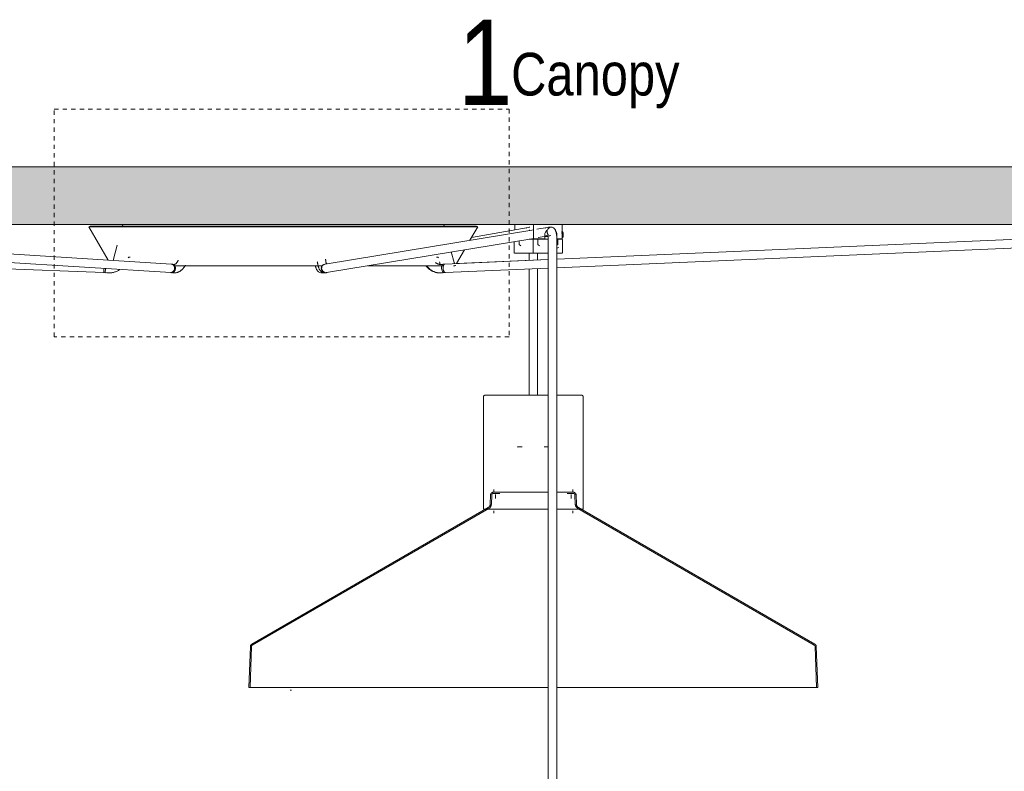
# Model space of a CAD drawing. Header units: millimetres. Extents: x 5395 to 10104, y 397 to 7363.
# Tile 6 of 9: x 6409 to 7101, y 1616 to 2144. Entities that reach past the tile are written whole.
import ezdxf

# ---------------------------------------------------------------- set-up
doc = ezdxf.new("R2010")
doc.units = ezdxf.units.MM
doc.linetypes.add('Dash', pattern=[6, 3, -3])
doc.layers.add('A-ANNO-DIMS', color=7, linetype='Dash', lineweight=9, true_color=0xd2d2d2)
for name, color, linetype, lineweight in [('A-CLNG', 7, 'Continuous', 9), ('E-LITE-EQPM', 7, 'Continuous', 20), ('G-ANNO-TEXT', 7, 'Continuous', 9)]:
    doc.layers.add(name, color=color, linetype=linetype, lineweight=lineweight)
doc.styles.add('Arial Narrow_1', font='ARIALN.TTF', dxfattribs={"height": 60})
doc.styles.add('Arial Narrow_2', font='ARIALN.TTF', dxfattribs={"height": 30})

# ---------------------------------------------------------------- blocks, each defined once
blk = doc.blocks.new('68595-7L_ 68596-7L_ 68596-7L  KOMBO400 - 64314-44-7L SAMBA Black_ribbon beige pendant lamp ø450-7L-596359-Alzado_PDF')
at = {"layer": 'E-LITE-EQPM', "lineweight": 9}
for p, q in [((6515.43, 1972.23), (6112.26, 1997.36)), ((6458.28, 1998.89), (6457.42, 1998.39)), ((6457.42, 1998.39), (6470.93, 1975)), ((6457.42, 1998.39), (6730.8, 1998.39)), ((6458.28, 1998.89), (6729.94, 1998.89)), ((6481.1, 1999.42), (6480.96, 1998.89)), ((6770.31, 1996.38), (6623.47, 1972.19)), ((6707.26, 1998.89), (6707.12, 1999.42)), ((6725.35, 1988.96), (6730.8, 1998.39)), ((6766.28, 1997.91), (6726.44, 1990.84)), ((6730.8, 1998.39), (6729.94, 1998.89)), ((6756.8, 2000), (6756.8, 1996.18)), ((6770.1, 2000), (6770.1, 1990)), ((6770.3, 2000), (6782.47, 2000)), ((6779.61, 1997.91), (6772.3, 1996.71)), ((6782.27, 1998.21), (6782.7, 1998.21)), ((6782.47, 2000), (6789.82, 2000)), ((7292.26, 1997.68), (6786.45, 1975.69)), ((7294.11, 1997.6), (6786.45, 1975.64)), ((6790.53, 1994.8), (6789.74, 1994.8)), ((6790.11, 1990), (6790.11, 2000)), ((6112.39, 1991.34), (6515.06, 1966.24)), ((6624.44, 1966.27), (6770.2, 1990.28)), ((6756.51, 1988.07), (6756.51, 1979.77)), ((6759.87, 1988.62), (6759.87, 1986)), ((6768.18, 1989.77), (6768.51, 1989.77)), ((6769.79, 1989.77), (6768.2, 1989.77)), ((6768.51, 1989.77), (6769.82, 1989.77)), ((6770.41, 1990), (6769.08, 1990)), ((6769.81, 1989.27), (6769.81, 1979.77)), ((6769.87, 1990), (6769.87, 1989.7)), ((6778, 1990), (6770.19, 1990)), ((6773.17, 1990), (6773.17, 1986)), ((6773.35, 1990.8), (6780.59, 1991.99)), ((6777.14, 1989.7), (6777.14, 1990)), ((6777.26, 1989.77), (6778.26, 1989.77)), ((6780.42, 1989.77), (6777.29, 1989.77)), ((6778, 1990), (6778, 1992.66)), ((6778.26, 1989.77), (6780.43, 1989.77)), ((6780.46, 1989.48), (6780.46, 1983.84)), ((6782.27, 1992.21), (6782.32, 1992.21)), ((6786.45, 1969.64), (7294.5, 1991.62)), ((6786.46, 1983.84), (6786.46, 1989.48)), ((6786.47, 1992.66), (6786.47, 1990)), ((6790.11, 1990), (6786.47, 1990)), ((6787.23, 1989.77), (6786.66, 1989.77)), ((6787.04, 1986), (6787.04, 1990)), ((6789.87, 1990.8), (6790.53, 1990.8)), ((6790.89, 1993.28), (6790.09, 1993.28)), ((6790.4, 1979.77), (6790.4, 1989.27)), ((6790.75, 1991.52), (6790.78, 1991.82)), ((6477.36, 1985.46), (6474.5, 1974.78)), ((6714.14, 1973.22), (6712.12, 1980.75)), ((6715.87, 1972.54), (6721.51, 1982.3)), ((6759.87, 1986), (6761.06, 1985)), ((6773.17, 1986), (6774.35, 1985)), ((6780.46, 1983.84), (6780.46, 1280)), ((6786.45, 1985.51), (6787.04, 1986)), ((6786.45, 1983.35), (6787.88, 1983.84)), ((6786.46, 1280), (6786.46, 1983.84)), ((6112.86, 1980.08), (6467.89, 1966.24)), ((6485.94, 1977.09), (6486.2, 1977.09)), ((6704.46, 1972.06), (6704.01, 1973.74)), ((6780.46, 1975.38), (6707.62, 1972.23)), ((6780.46, 1975.43), (6715.91, 1972.62)), ((6756.76, 1979.77), (6764.54, 1979.77)), ((6764.54, 1979.77), (6770.13, 1979.77)), ((6766.92, 1979.77), (6766.92, 1974.82)), ((6770.02, 1979.77), (6780.45, 1979.77)), ((6772.92, 1975.08), (6772.92, 1979.77)), ((6786.56, 1979.77), (6790.1, 1979.77)), ((6467.72, 1966.25), (6467.76, 1966.64)), ((6467.72, 1966.25), (6467.76, 1966.64)), ((6467.76, 1966.65), (6467.8, 1967.12)), ((6467.76, 1966.65), (6467.8, 1967.12)), ((6467.8, 1967.12), (6467.86, 1967.74)), ((6467.8, 1967.12), (6467.86, 1967.74)), ((6467.86, 1967.74), (6467.93, 1968.46)), ((6467.86, 1967.74), (6467.93, 1968.46)), ((6467.9, 1966.63), (6467.89, 1966.24)), ((6467.92, 1967.11), (6467.9, 1966.64)), ((6467.94, 1967.73), (6467.92, 1967.11)), ((6467.93, 1968.46), (6468, 1969.19)), ((6467.93, 1968.46), (6468, 1969.19)), ((6467.97, 1968.46), (6467.94, 1967.74)), ((6468, 1969.19), (6467.97, 1968.46)), ((6468.88, 1966.14), (6469.16, 1969.12)), ((6516.42, 1972.09), (6515.69, 1972.2)), ((6517.15, 1971.98), (6515.69, 1972.2)), ((6622.85, 1972.02), (6622.3, 1971.8)), ((6622.85, 1972.02), (6622.57, 1971.91)), ((6707.44, 1972.22), (6705.34, 1972)), ((6707.44, 1972.22), (6706.39, 1972.11)), ((6707.88, 1966.24), (6780.46, 1969.38)), ((6714.35, 1971.07), (6714.06, 1971.07)), ((6766.92, 1968.8), (6766.92, 1880)), ((6772.92, 1879.97), (6772.92, 1969.06)), ((6467.72, 1966.25), (6468.88, 1966.14)), ((6467.72, 1966.25), (6470.05, 1966.03)), ((6514.8, 1966.27), (6515.53, 1966.16)), ((6514.8, 1966.27), (6516.26, 1966.05)), ((6624.51, 1966.23), (6624.93, 1966.39)), ((6705.38, 1966.03), (6705.76, 1966.07)), ((6705.96, 1966.03), (6708.06, 1966.25)), ((6707.01, 1966.14), (6708.06, 1966.25)), ((6734.91, 1879.05), (6734.91, 1800)), ((6804.91, 1800), (6804.91, 1879.05)), ((6739.84, 1809.87), (6739.61, 1803.43)), ((6740.64, 1809.84), (6740.41, 1803.4)), ((6742.14, 1813.82), (6742.14, 1811.82)), ((6743.2, 1810.22), (6743.2, 1807.32)), ((6796.63, 1807.32), (6796.63, 1810.22)), ((6797.68, 1811.82), (6797.68, 1813.82)), ((6799.42, 1803.4), (6799.19, 1809.84)), ((6800.22, 1803.43), (6799.99, 1809.87)), ((6738.15, 1801), (6571.9, 1705.02)), ((6967.93, 1705.02), (6801.67, 1801)), ((6738.55, 1800.31), (6572.3, 1704.32)), ((6735, 1800), (6738.46, 1800)), ((6738.46, 1800), (6780.55, 1800)), ((6742.15, 1798.71), (6742.15, 1797.12)), ((6786.54, 1800), (6804.91, 1800)), ((6797.68, 1796.98), (6797.68, 1798.71)), ((6967.53, 1704.32), (6801.27, 1800.31)), ((6570.92, 1703.39), (6569.91, 1674.49)), ((6571.72, 1703.37), (6570.71, 1674.49)), ((6969.12, 1674.49), (6968.11, 1703.37)), ((6969.92, 1674.49), (6968.91, 1703.39)), ((6569.91, 1674.49), (6584.37, 1674.49)), ((6584.37, 1674.49), (6640.32, 1674.49)), ((6640.32, 1674.49), (6659.63, 1674.49)), ((6659.63, 1674.49), (6680.55, 1674.49)), ((6680.55, 1674.49), (6725.96, 1674.49)), ((6725.96, 1674.49), (6773.93, 1674.49)), ((6773.93, 1674.49), (6780.48, 1674.49)), ((6786.48, 1674.49), (6798.01, 1674.49)), ((6798.01, 1674.49), (6886.81, 1674.49)), ((6886.81, 1674.49), (6922.25, 1674.49)), ((6922.25, 1674.49), (6936.76, 1674.49)), ((6936.76, 1674.49), (6948.84, 1674.49)), ((6948.84, 1674.49), (6958.31, 1674.49)), ((6958.31, 1674.49), (6965.03, 1674.49)), ((6965.03, 1674.49), (6969.92, 1674.49))]:
    blk.add_line(p, q, dxfattribs=at)
at = {"layer": 'E-LITE-EQPM', "lineweight": 9, "flags": 128}
for points in [[(6481.1, 1999.42), (6481.11, 1999.45), (6481.12, 1999.48), (6481.13, 1999.51), (6481.14, 1999.54), (6481.15, 1999.57), (6481.17, 1999.6), (6481.18, 1999.62), (6481.2, 1999.65), (6481.22, 1999.67), (6481.24, 1999.7), (6481.26, 1999.72), (6481.28, 1999.75), (6481.3, 1999.77), (6481.32, 1999.79), (6481.35, 1999.81), (6481.37, 1999.83), (6481.39, 1999.85), (6481.42, 1999.87), (6481.45, 1999.89), (6481.47, 1999.9), (6481.5, 1999.92), (6481.53, 1999.93), (6481.56, 1999.94), (6481.59, 1999.95), (6481.62, 1999.96), (6481.65, 1999.97), (6481.68, 1999.98), (6481.71, 1999.99), (6481.74, 1999.99), (6481.77, 2000), (6481.8, 2000), (6481.83, 2000), (6481.85, 2000)], [(6706.36, 2000), (6706.4, 2000), (6706.43, 2000), (6706.46, 1999.99), (6706.49, 1999.99), (6706.52, 1999.98), (6706.55, 1999.98), (6706.58, 1999.97), (6706.61, 1999.96), (6706.64, 1999.95), (6706.67, 1999.94), (6706.7, 1999.93), (6706.73, 1999.91), (6706.75, 1999.9), (6706.78, 1999.88), (6706.81, 1999.86), (6706.83, 1999.85), (6706.86, 1999.83), (6706.88, 1999.81), (6706.9, 1999.79), (6706.92, 1999.76), (6706.95, 1999.74), (6706.97, 1999.72), (6706.99, 1999.69), (6707, 1999.67), (6707.02, 1999.64), (6707.04, 1999.61), (6707.05, 1999.59), (6707.07, 1999.56), (6707.08, 1999.53), (6707.09, 1999.5), (6707.1, 1999.47), (6707.11, 1999.44), (6707.12, 1999.42)], [(6767.4, 1998.09), (6767.08, 1998.06), (6765.39, 1997.6), (6764.83, 1997.37)], [(6782.27, 1998.21), (6780.48, 1998.06), (6778.73, 1997.62), (6778.14, 1997.4)], [(6784.74, 1997.19), (6784.92, 1996.95), (6785.07, 1996.73), (6785.2, 1996.51), (6785.32, 1996.29), (6785.42, 1996.08), (6785.51, 1995.87), (6785.59, 1995.66), (6785.67, 1995.44), (6785.74, 1995.23), (6785.81, 1995.02), (6785.87, 1994.8), (6785.92, 1994.58), (6785.98, 1994.36), (6786.03, 1994.13), (6786.07, 1993.9), (6786.12, 1993.67), (6786.16, 1993.43), (6786.2, 1993.19), (6786.23, 1992.95), (6786.26, 1992.7), (6786.29, 1992.45), (6786.32, 1992.2), (6786.35, 1991.94), (6786.37, 1991.68), (6786.39, 1991.42), (6786.41, 1991.16), (6786.42, 1990.89), (6786.43, 1990.63), (6786.44, 1990.36), (6786.45, 1990.09), (6786.45, 1989.82), (6786.46, 1989.55), (6786.46, 1989.48)], [(6771.65, 1989.77), (6771.42, 1989.77), (6771.07, 1989.77), (6770.71, 1989.77), (6770.35, 1989.77), (6769.98, 1989.77), (6769.61, 1989.77), (6769.23, 1989.77), (6768.85, 1989.77), (6768.47, 1989.77), (6768.08, 1989.77), (6767.69, 1989.77), (6767.3, 1989.77), (6767, 1989.77)], [(6768.26, 1989.77), (6768.64, 1989.77), (6768.95, 1989.77)], [(6768.95, 1989.77), (6769.33, 1989.77), (6769.71, 1989.77)], [(6769.81, 1989.27), (6769.81, 1989.29), (6769.81, 1989.31), (6769.81, 1989.33), (6769.82, 1989.35), (6769.82, 1989.37), (6769.82, 1989.39), (6769.83, 1989.41), (6769.83, 1989.43), (6769.84, 1989.45), (6769.85, 1989.47), (6769.86, 1989.48), (6769.87, 1989.5), (6769.88, 1989.52), (6769.89, 1989.54), (6769.9, 1989.55), (6769.91, 1989.57), (6769.92, 1989.59), (6769.93, 1989.6), (6769.95, 1989.62), (6769.96, 1989.63), (6769.98, 1989.65), (6769.99, 1989.66), (6770.01, 1989.67), (6770.02, 1989.68), (6770.04, 1989.69), (6770.06, 1989.7), (6770.08, 1989.71), (6770.09, 1989.72), (6770.11, 1989.73), (6770.13, 1989.74), (6770.15, 1989.75), (6770.17, 1989.75), (6770.19, 1989.76), (6770.21, 1989.76), (6770.23, 1989.77), (6770.25, 1989.77), (6770.27, 1989.77), (6770.29, 1989.77), (6770.31, 1989.77), (6770.31, 1989.77)], [(6780.46, 1989.77), (6780.09, 1989.77), (6779.7, 1989.77), (6779.31, 1989.77), (6778.92, 1989.77), (6778.53, 1989.77), (6778.15, 1989.77), (6777.77, 1989.77), (6777.39, 1989.77), (6777.01, 1989.77), (6776.64, 1989.77), (6776.28, 1989.77), (6775.92, 1989.77), (6775.57, 1989.77), (6775.23, 1989.77), (6774.89, 1989.77), (6774.57, 1989.77), (6774.25, 1989.77), (6773.94, 1989.77), (6773.64, 1989.77), (6773.35, 1989.77), (6773.07, 1989.77), (6772.81, 1989.77), (6772.55, 1989.77), (6772.31, 1989.77), (6772.08, 1989.77), (6771.86, 1989.77), (6771.66, 1989.77), (6771.46, 1989.77), (6771.29, 1989.77), (6771.12, 1989.77), (6770.98, 1989.77), (6770.84, 1989.77), (6770.72, 1989.77), (6770.62, 1989.77), (6770.53, 1989.77), (6770.45, 1989.77), (6770.4, 1989.77), (6770.35, 1989.77), (6770.33, 1989.77), (6770.31, 1989.77), (6770.31, 1989.77)], [(6770.31, 1989.77), (6770.32, 1989.77), (6770.35, 1989.77), (6770.38, 1989.77), (6770.44, 1989.77), (6770.51, 1989.77), (6770.59, 1989.77), (6770.7, 1989.77), (6770.81, 1989.77), (6770.94, 1989.77), (6771.09, 1989.77), (6771.25, 1989.77), (6771.42, 1989.77), (6771.61, 1989.77), (6771.81, 1989.77), (6772.02, 1989.77), (6772.25, 1989.77), (6772.49, 1989.77), (6772.74, 1989.77), (6773.01, 1989.77)], [(6777.3, 1989.77), (6777.67, 1989.77), (6777.79, 1989.77)], [(6777.79, 1989.77), (6778.17, 1989.77), (6778.55, 1989.77), (6778.94, 1989.77), (6779.33, 1989.77), (6779.72, 1989.77), (6780.11, 1989.77), (6780.42, 1989.77)], [(6779.95, 1993.6), (6779.96, 1993.59), (6779.97, 1993.57), (6779.99, 1993.52), (6780.01, 1993.46), (6780.03, 1993.39), (6780.06, 1993.3), (6780.08, 1993.2), (6780.11, 1993.09), (6780.14, 1992.97), (6780.17, 1992.84), (6780.2, 1992.7), (6780.22, 1992.55), (6780.25, 1992.39), (6780.27, 1992.23), (6780.3, 1992.05), (6780.32, 1991.88), (6780.34, 1991.69), (6780.36, 1991.51), (6780.38, 1991.31), (6780.39, 1991.12), (6780.41, 1990.92), (6780.42, 1990.71), (6780.43, 1990.51), (6780.44, 1990.3), (6780.45, 1990.09), (6780.45, 1989.88), (6780.45, 1989.66), (6780.46, 1989.48)], [(6782.27, 1992.21), (6781.48, 1992.15), (6781.06, 1992.04)], [(6789.89, 1989.77), (6789.88, 1989.77), (6789.86, 1989.77), (6789.82, 1989.77), (6789.77, 1989.77), (6789.7, 1989.77), (6789.61, 1989.77), (6789.51, 1989.77), (6789.39, 1989.77), (6789.26, 1989.77), (6789.12, 1989.77), (6788.96, 1989.77), (6788.78, 1989.77), (6788.6, 1989.77), (6788.4, 1989.77), (6788.18, 1989.77), (6787.95, 1989.77), (6787.71, 1989.77), (6787.46, 1989.77), (6787.2, 1989.77), (6786.92, 1989.77), (6786.64, 1989.77), (6786.43, 1989.77)], [(6787.13, 1989.77), (6787.4, 1989.77), (6787.65, 1989.77), (6787.9, 1989.77), (6788.13, 1989.77), (6788.34, 1989.77), (6788.55, 1989.77), (6788.74, 1989.77), (6788.92, 1989.77), (6789.08, 1989.77), (6789.23, 1989.77), (6789.36, 1989.77), (6789.48, 1989.77), (6789.59, 1989.77), (6789.68, 1989.77), (6789.75, 1989.77), (6789.81, 1989.77), (6789.85, 1989.77), (6789.88, 1989.77), (6789.89, 1989.77), (6789.89, 1989.77)], [(6789.89, 1989.77), (6789.91, 1989.77), (6789.93, 1989.77), (6789.95, 1989.77), (6789.97, 1989.77), (6789.99, 1989.76), (6790.01, 1989.76), (6790.03, 1989.75), (6790.05, 1989.75), (6790.07, 1989.74), (6790.09, 1989.73), (6790.11, 1989.73), (6790.12, 1989.72), (6790.14, 1989.71), (6790.16, 1989.7), (6790.18, 1989.69), (6790.19, 1989.67), (6790.21, 1989.66), (6790.22, 1989.65), (6790.24, 1989.64), (6790.25, 1989.62), (6790.27, 1989.61), (6790.28, 1989.59), (6790.29, 1989.58), (6790.3, 1989.56), (6790.32, 1989.54), (6790.33, 1989.52), (6790.34, 1989.51), (6790.34, 1989.49), (6790.35, 1989.47), (6790.36, 1989.45), (6790.37, 1989.43), (6790.37, 1989.41), (6790.38, 1989.39), (6790.38, 1989.38), (6790.39, 1989.36), (6790.39, 1989.34), (6790.39, 1989.32), (6790.39, 1989.3), (6790.4, 1989.27), (6790.4, 1989.27)], [(6485.09, 1976.71), (6485.11, 1976.74), (6485.14, 1976.77), (6485.17, 1976.8), (6485.19, 1976.83), (6485.22, 1976.86), (6485.25, 1976.88), (6485.28, 1976.9), (6485.32, 1976.93), (6485.35, 1976.95), (6485.38, 1976.97), (6485.42, 1976.98), (6485.45, 1977), (6485.49, 1977.02), (6485.52, 1977.03), (6485.56, 1977.04), (6485.6, 1977.05), (6485.64, 1977.06), (6485.67, 1977.07), (6485.71, 1977.08), (6485.75, 1977.08), (6485.79, 1977.09), (6485.83, 1977.09), (6485.86, 1977.09)], [(6486.3, 1977.09), (6486, 1977.09), (6485.86, 1977.09), (6485.86, 1977.09)], [(6517.33, 1971.97), (6517.41, 1971.97), (6517.49, 1971.98), (6517.57, 1971.99), (6517.65, 1972.01), (6517.74, 1972.04), (6517.84, 1972.07), (6517.94, 1972.11), (6518.05, 1972.17), (6518.16, 1972.23), (6518.27, 1972.3), (6518.4, 1972.39), (6518.52, 1972.49), (6518.65, 1972.61), (6518.79, 1972.73), (6518.92, 1972.87), (6519.06, 1973.03), (6519.19, 1973.2), (6519.33, 1973.38), (6519.47, 1973.58), (6519.6, 1973.79), (6519.73, 1974.02), (6519.86, 1974.26), (6519.98, 1974.5), (6520.1, 1974.77), (6520.22, 1975.04)], [(6623.17, 1965.97), (6622.57, 1966.02), (6622, 1966.16), (6621.5, 1966.37), (6621.07, 1966.63), (6620.71, 1966.91), (6620.41, 1967.19), (6620.15, 1967.48), (6619.92, 1967.77), (6619.73, 1968.06), (6619.56, 1968.35), (6619.4, 1968.65), (6619.26, 1968.94), (6619.13, 1969.25), (6619.01, 1969.55), (6618.89, 1969.87), (6618.79, 1970.19), (6618.69, 1970.52), (6618.59, 1970.86), (6618.5, 1971.21), (6618.42, 1971.56), (6618.33, 1971.93), (6618.26, 1972.3), (6618.19, 1972.68), (6618.12, 1973.07), (6618.06, 1973.47), (6618, 1973.87)], [(6624.41, 1972.33), (6624.35, 1972.56), (6624.29, 1972.8), (6624.23, 1973.06), (6624.17, 1973.34), (6624.11, 1973.63), (6624.06, 1973.93), (6624.01, 1974.24), (6623.96, 1974.56), (6623.91, 1974.9), (6623.87, 1975.25), (6623.83, 1975.6)], [(6702.36, 1977.09), (6702.27, 1977.09), (6702.02, 1977.09), (6701.77, 1977.09)], [(6701.92, 1977.09), (6702.22, 1977.09), (6702.36, 1977.09), (6702.36, 1977.09)], [(6702.36, 1977.09), (6702.4, 1977.09), (6702.44, 1977.09), (6702.48, 1977.08), (6702.52, 1977.08), (6702.55, 1977.07), (6702.59, 1977.06), (6702.63, 1977.05), (6702.67, 1977.04), (6702.7, 1977.03), (6702.74, 1977.01), (6702.78, 1977), (6702.81, 1976.98), (6702.85, 1976.96), (6702.88, 1976.94), (6702.91, 1976.92), (6702.94, 1976.9), (6702.97, 1976.87), (6703, 1976.85), (6703.03, 1976.82), (6703.06, 1976.79), (6703.09, 1976.77), (6703.11, 1976.74), (6703.14, 1976.71)], [(6471.33, 1965.97), (6471.88, 1965.98), (6472.43, 1966.01), (6472.98, 1966.07), (6473.53, 1966.15), (6474.07, 1966.24), (6474.61, 1966.36), (6475.14, 1966.51), (6475.67, 1966.67), (6476.18, 1966.85), (6476.7, 1967.06), (6477.2, 1967.28), (6477.69, 1967.53), (6478.18, 1967.79), (6478.65, 1968.07), (6479.11, 1968.37)], [(6517.33, 1971.97), (6517.25, 1971.97), (6517.17, 1971.98), (6517.15, 1971.98)], [(6517.33, 1965.97), (6517.79, 1965.98), (6518.25, 1966.03), (6518.71, 1966.1), (6519.15, 1966.2), (6519.59, 1966.33), (6520.03, 1966.48), (6520.45, 1966.66), (6520.85, 1966.87), (6521.25, 1967.09), (6521.63, 1967.33), (6522, 1967.6), (6522.36, 1967.88), (6522.7, 1968.18), (6523.03, 1968.5), (6523.35, 1968.83), (6523.65, 1969.17), (6523.94, 1969.53), (6524.22, 1969.9), (6524.48, 1970.28), (6524.73, 1970.68), (6524.96, 1971.08), (6525.19, 1971.5)], [(6517.37, 1965.97), (6517.83, 1965.98), (6518.29, 1966.03), (6518.74, 1966.1), (6519.19, 1966.2), (6519.63, 1966.33), (6520.06, 1966.48), (6520.48, 1966.66), (6520.89, 1966.87), (6521.29, 1967.09), (6521.67, 1967.33), (6522.04, 1967.6), (6522.4, 1967.88), (6522.74, 1968.18), (6523.07, 1968.5), (6523.38, 1968.83), (6523.69, 1969.17), (6523.98, 1969.53), (6524.25, 1969.9), (6524.51, 1970.28), (6524.76, 1970.68), (6524.99, 1971.07)], [(6517.44, 1971.07), (6521.21, 1971.07), (6525.1, 1971.07), (6529.09, 1971.07), (6533.19, 1971.07), (6537.39, 1971.07), (6541.68, 1971.07), (6546.05, 1971.07), (6550.51, 1971.07), (6555.03, 1971.07), (6559.61, 1971.07), (6564.25, 1971.07), (6568.93, 1971.07), (6573.66, 1971.07), (6578.41, 1971.07), (6583.2, 1971.07), (6588, 1971.07), (6592.81, 1971.07), (6597.62, 1971.07), (6602.43, 1971.07), (6607.22, 1971.07), (6612, 1971.07), (6616.74, 1971.07), (6621.45, 1971.07)], [(6621.09, 1965.97), (6620.46, 1966.03), (6619.87, 1966.19), (6619.36, 1966.42), (6618.94, 1966.69), (6618.59, 1966.98), (6618.3, 1967.27), (6618.05, 1967.57), (6617.85, 1967.86), (6617.67, 1968.15), (6617.51, 1968.44), (6617.36, 1968.73), (6617.23, 1969.02), (6617.11, 1969.32), (6617, 1969.62), (6616.9, 1969.93), (6616.8, 1970.25), (6616.71, 1970.58), (6616.62, 1970.91)], [(6653.45, 1971.07), (6656.92, 1971.07), (6660.98, 1971.07), (6664.93, 1971.07), (6668.76, 1971.07), (6672.47, 1971.07), (6676.06, 1971.07), (6679.52, 1971.07), (6682.84, 1971.07), (6686.02, 1971.07), (6689.05, 1971.07), (6691.93, 1971.07), (6694.66, 1971.07), (6697.22, 1971.07), (6699.62, 1971.07), (6701.85, 1971.07), (6703.91, 1971.07), (6705.79, 1971.07), (6706.67, 1971.07)], [(6694.34, 1971.06), (6694.66, 1970.64), (6695, 1970.24), (6695.36, 1969.85), (6695.73, 1969.47), (6696.11, 1969.11), (6696.51, 1968.77), (6696.92, 1968.44), (6697.35, 1968.14), (6697.78, 1967.85), (6698.23, 1967.57), (6698.69, 1967.32), (6699.16, 1967.09), (6699.64, 1966.88), (6700.12, 1966.69), (6700.61, 1966.52), (6701.11, 1966.37), (6701.62, 1966.25), (6702.13, 1966.15), (6702.65, 1966.07), (6703.16, 1966.01), (6703.68, 1965.98), (6704.17, 1965.97)], [(6694.88, 1971.06), (6695.21, 1970.64), (6695.55, 1970.23), (6695.91, 1969.84), (6696.28, 1969.47), (6696.66, 1969.11), (6697.06, 1968.77), (6697.48, 1968.44), (6697.9, 1968.13), (6698.34, 1967.84), (6698.79, 1967.57), (6699.25, 1967.32), (6699.72, 1967.09), (6700.2, 1966.88), (6700.69, 1966.69), (6701.18, 1966.52), (6701.69, 1966.37), (6702.19, 1966.25), (6702.7, 1966.15), (6703.22, 1966.07), (6703.74, 1966.01), (6704.26, 1965.98), (6704.74, 1965.97)], [(6704.74, 1971.97), (6704.49, 1971.97), (6704.23, 1971.99), (6703.98, 1972.02), (6703.73, 1972.06), (6703.47, 1972.11), (6703.22, 1972.17), (6702.97, 1972.25), (6702.73, 1972.33), (6702.48, 1972.43), (6702.24, 1972.54), (6702, 1972.65), (6701.76, 1972.78), (6701.53, 1972.93), (6701.3, 1973.08), (6701.08, 1973.24)], [(6705.34, 1972), (6705.09, 1971.98), (6704.83, 1971.97), (6704.74, 1971.97)], [(6713.69, 1971.07), (6713.82, 1971.07), (6714.21, 1971.07), (6714.41, 1971.07), (6714.44, 1971.07)], [(6714.14, 1973.22), (6714.15, 1973.2), (6714.15, 1973.18), (6714.16, 1973.16), (6714.17, 1973.14), (6714.17, 1973.13), (6714.18, 1973.11), (6714.19, 1973.09), (6714.2, 1973.08), (6714.21, 1973.06), (6714.23, 1973.04), (6714.24, 1973.03), (6714.25, 1973.01), (6714.27, 1973), (6714.28, 1972.99), (6714.29, 1972.97), (6714.31, 1972.96), (6714.32, 1972.95), (6714.34, 1972.94), (6714.36, 1972.93), (6714.37, 1972.92), (6714.39, 1972.91), (6714.41, 1972.9), (6714.43, 1972.89), (6714.44, 1972.88), (6714.46, 1972.88), (6714.48, 1972.87), (6714.5, 1972.87), (6714.52, 1972.86), (6714.54, 1972.86), (6714.56, 1972.86), (6714.58, 1972.86), (6714.6, 1972.86), (6714.61, 1972.86)], [(6715.26, 1971.5), (6715.24, 1971.47), (6715.21, 1971.44), (6715.19, 1971.4), (6715.16, 1971.38), (6715.13, 1971.35), (6715.1, 1971.32), (6715.07, 1971.29), (6715.04, 1971.27), (6715.01, 1971.25), (6714.98, 1971.22), (6714.94, 1971.2), (6714.91, 1971.18), (6714.87, 1971.17), (6714.84, 1971.15), (6714.8, 1971.14), (6714.76, 1971.12), (6714.72, 1971.11), (6714.69, 1971.1), (6714.65, 1971.09), (6714.61, 1971.08), (6714.57, 1971.08), (6714.53, 1971.07), (6714.49, 1971.07), (6714.45, 1971.07)], [(6470.05, 1966.03), (6470.6, 1965.99), (6471.15, 1965.97), (6471.33, 1965.97)], [(6517.33, 1965.97), (6516.87, 1965.98), (6516.41, 1966.03), (6516.26, 1966.05)], [(6517.37, 1965.97), (6516.91, 1965.98), (6516.45, 1966.03)], [(6621.09, 1965.97), (6621.72, 1966.03), (6622.31, 1966.19)], [(6623.17, 1965.97), (6623.77, 1966.02), (6624.33, 1966.16), (6624.51, 1966.23)], [(6704.17, 1965.97), (6704.69, 1965.98), (6705.2, 1966.02), (6705.38, 1966.03)], [(6704.74, 1965.97), (6705.27, 1965.98), (6705.79, 1966.02), (6705.96, 1966.03)], [(6734.91, 1879.05), (6734.92, 1879.09), (6734.92, 1879.13), (6734.92, 1879.17), (6734.93, 1879.2), (6734.93, 1879.24), (6734.94, 1879.28), (6734.95, 1879.31), (6734.96, 1879.35), (6734.98, 1879.39), (6734.99, 1879.42), (6735.01, 1879.46), (6735.02, 1879.49), (6735.04, 1879.52), (6735.06, 1879.56), (6735.08, 1879.59), (6735.1, 1879.62), (6735.13, 1879.65), (6735.15, 1879.68), (6735.18, 1879.71), (6735.2, 1879.73), (6735.23, 1879.76), (6735.26, 1879.78), (6735.29, 1879.81), (6735.32, 1879.83), (6735.35, 1879.85), (6735.38, 1879.87), (6735.42, 1879.89), (6735.45, 1879.91), (6735.48, 1879.92), (6735.52, 1879.94), (6735.56, 1879.95), (6735.59, 1879.96), (6735.63, 1879.97), (6735.66, 1879.98), (6735.7, 1879.99), (6735.74, 1879.99), (6735.78, 1880), (6735.81, 1880), (6735.85, 1880), (6735.86, 1880)], [(6739.31, 1880), (6738.74, 1880), (6738.22, 1880), (6737.75, 1880), (6737.32, 1880), (6736.96, 1880), (6736.64, 1880), (6736.38, 1880), (6736.17, 1880), (6736.01, 1880), (6735.91, 1880), (6735.87, 1880), (6735.86, 1880)], [(6735.86, 1880), (6735.89, 1880), (6735.97, 1880), (6736.11, 1880), (6736.3, 1880), (6736.54, 1880), (6736.84, 1880), (6737.19, 1880), (6737.59, 1880), (6738.05, 1880), (6738.55, 1880), (6739.11, 1880), (6739.31, 1880)], [(6780.46, 1880), (6779.68, 1880), (6778.37, 1880), (6777.04, 1880), (6775.7, 1880), (6774.36, 1880), (6773, 1880), (6771.64, 1880), (6770.28, 1880), (6768.92, 1880), (6767.56, 1880), (6766.2, 1880), (6764.85, 1880), (6763.51, 1880), (6762.18, 1880), (6760.86, 1880), (6759.55, 1880), (6758.26, 1880), (6756.99, 1880), (6755.74, 1880), (6754.52, 1880), (6753.32, 1880), (6752.14, 1880), (6750.99, 1880), (6749.88, 1880), (6748.79, 1880), (6747.74, 1880), (6746.72, 1880), (6745.75, 1880), (6744.81, 1880), (6743.91, 1880), (6743.05, 1880), (6742.23, 1880), (6741.46, 1880), (6740.74, 1880), (6740.06, 1880), (6739.43, 1880), (6739.31, 1880)], [(6803.97, 1880), (6803.94, 1880), (6803.86, 1880), (6803.72, 1880), (6803.53, 1880), (6803.29, 1880), (6802.99, 1880), (6802.64, 1880), (6802.24, 1880), (6801.78, 1880), (6801.28, 1880), (6800.72, 1880), (6800.12, 1880), (6799.47, 1880), (6798.77, 1880), (6798.02, 1880), (6797.23, 1880), (6796.39, 1880), (6795.52, 1880), (6794.6, 1880), (6793.64, 1880), (6792.64, 1880), (6791.61, 1880), (6790.54, 1880), (6789.44, 1880), (6788.31, 1880), (6787.15, 1880), (6786.45, 1880)], [(6800.52, 1880), (6801.09, 1880), (6801.61, 1880), (6802.08, 1880), (6802.51, 1880), (6802.87, 1880), (6803.19, 1880), (6803.45, 1880), (6803.66, 1880), (6803.82, 1880), (6803.92, 1880), (6803.96, 1880), (6803.97, 1880)], [(6803.97, 1880), (6804, 1880), (6804.04, 1880), (6804.08, 1879.99), (6804.12, 1879.99), (6804.16, 1879.98), (6804.19, 1879.97), (6804.23, 1879.96), (6804.26, 1879.95), (6804.3, 1879.94), (6804.34, 1879.93), (6804.37, 1879.91), (6804.4, 1879.89), (6804.44, 1879.87), (6804.47, 1879.86), (6804.5, 1879.83), (6804.53, 1879.81), (6804.56, 1879.79), (6804.59, 1879.76), (6804.62, 1879.74), (6804.65, 1879.71), (6804.67, 1879.68), (6804.7, 1879.66), (6804.72, 1879.63), (6804.74, 1879.6), (6804.76, 1879.56), (6804.78, 1879.53), (6804.8, 1879.5), (6804.82, 1879.46), (6804.84, 1879.43), (6804.85, 1879.4), (6804.86, 1879.36), (6804.88, 1879.32), (6804.89, 1879.29), (6804.89, 1879.25), (6804.9, 1879.21), (6804.91, 1879.18), (6804.91, 1879.14), (6804.91, 1879.1), (6804.91, 1879.06), (6804.91, 1879.05)], [(6758.75, 1843.55), (6759.09, 1843.63), (6759.44, 1843.7), (6759.78, 1843.75), (6760.13, 1843.79), (6760.48, 1843.81), (6760.83, 1843.82)], [(6762.07, 1843.82), (6761.9, 1843.82), (6761.74, 1843.82), (6761.6, 1843.82), (6761.47, 1843.82), (6761.36, 1843.82), (6761.25, 1843.82), (6761.16, 1843.82), (6761.09, 1843.82), (6761.03, 1843.82), (6760.98, 1843.82), (6760.95, 1843.82), (6760.93, 1843.82)], [(6760.94, 1843.82), (6760.96, 1843.82), (6760.99, 1843.82)], [(6778.89, 1843.82), (6778.87, 1843.82), (6778.83, 1843.82), (6778.78, 1843.82), (6778.72, 1843.82), (6778.64, 1843.82), (6778.55, 1843.82), (6778.44, 1843.82), (6778.32, 1843.82), (6778.19, 1843.82), (6778.04, 1843.82), (6777.88, 1843.82), (6777.71, 1843.82), (6777.53, 1843.82)], [(6778.85, 1843.82), (6778.88, 1843.82), (6778.9, 1843.82)], [(6779.25, 1843.82), (6779.6, 1843.8), (6779.95, 1843.76), (6780.3, 1843.71)], [(6739.84, 1809.87), (6739.84, 1809.95), (6739.85, 1810.03), (6739.86, 1810.11), (6739.87, 1810.19), (6739.89, 1810.27), (6739.91, 1810.35), (6739.94, 1810.43), (6739.96, 1810.5), (6739.99, 1810.58), (6740.02, 1810.65), (6740.06, 1810.72), (6740.1, 1810.8), (6740.14, 1810.87), (6740.18, 1810.93), (6740.23, 1811), (6740.28, 1811.06), (6740.33, 1811.12), (6740.38, 1811.18), (6740.44, 1811.24), (6740.5, 1811.3), (6740.56, 1811.35), (6740.62, 1811.4), (6740.69, 1811.45), (6740.76, 1811.49), (6740.82, 1811.54), (6740.89, 1811.58), (6740.97, 1811.61), (6741.04, 1811.65), (6741.11, 1811.68), (6741.19, 1811.71), (6741.27, 1811.73), (6741.34, 1811.75), (6741.42, 1811.77), (6741.5, 1811.79), (6741.58, 1811.8), (6741.66, 1811.81), (6741.74, 1811.82), (6741.82, 1811.82), (6741.85, 1811.82)], [(6740.64, 1809.84), (6740.64, 1809.89), (6740.64, 1809.94), (6740.65, 1809.99), (6740.66, 1810.04), (6740.67, 1810.09), (6740.68, 1810.13), (6740.7, 1810.18), (6740.71, 1810.23), (6740.73, 1810.27), (6740.75, 1810.32), (6740.77, 1810.36), (6740.79, 1810.4), (6740.82, 1810.44), (6740.85, 1810.48), (6740.87, 1810.52), (6740.9, 1810.56), (6740.93, 1810.6), (6740.97, 1810.64), (6741, 1810.67), (6741.04, 1810.7), (6741.07, 1810.74), (6741.11, 1810.77), (6741.15, 1810.8), (6741.19, 1810.82), (6741.23, 1810.85), (6741.27, 1810.87), (6741.32, 1810.9), (6741.36, 1810.92), (6741.41, 1810.93), (6741.45, 1810.95), (6741.5, 1810.97), (6741.55, 1810.98), (6741.59, 1810.99), (6741.64, 1811), (6741.69, 1811.01), (6741.74, 1811.01), (6741.79, 1811.02), (6741.83, 1811.02), (6741.85, 1811.02)], [(6763.75, 1811.82), (6762.66, 1811.82), (6761.58, 1811.82), (6760.52, 1811.82), (6759.47, 1811.82), (6758.43, 1811.82), (6757.42, 1811.82), (6756.42, 1811.82), (6755.45, 1811.82), (6754.5, 1811.82), (6753.57, 1811.82), (6752.68, 1811.82), (6751.8, 1811.82), (6750.96, 1811.82), (6750.15, 1811.82), (6749.37, 1811.82), (6748.62, 1811.82), (6747.91, 1811.82), (6747.23, 1811.82), (6746.59, 1811.82), (6745.98, 1811.82), (6745.41, 1811.82), (6744.89, 1811.82), (6744.4, 1811.82), (6743.95, 1811.82), (6743.55, 1811.82), (6743.19, 1811.82), (6742.87, 1811.82), (6742.59, 1811.82), (6742.36, 1811.82), (6742.17, 1811.82), (6742.02, 1811.82), (6741.92, 1811.82), (6741.87, 1811.82), (6741.85, 1811.82)], [(6741.85, 1811.82), (6741.88, 1811.82), (6741.94, 1811.82), (6742.06, 1811.82), (6742.21, 1811.82), (6742.41, 1811.82), (6742.66, 1811.82)], [(6746.35, 1811.02), (6745.98, 1811.02), (6745.41, 1811.02), (6744.89, 1811.02), (6744.4, 1811.02), (6743.95, 1811.02), (6743.55, 1811.02), (6743.19, 1811.02), (6742.87, 1811.02), (6742.59, 1811.02), (6742.36, 1811.02), (6742.17, 1811.02), (6742.02, 1811.02), (6741.92, 1811.02), (6741.87, 1811.02), (6741.85, 1811.02)], [(6741.85, 1811.02), (6741.88, 1811.02), (6741.94, 1811.02), (6742.06, 1811.02), (6742.21, 1811.02), (6742.41, 1811.02)], [(6780.46, 1811.82), (6780.08, 1811.82), (6779.03, 1811.82), (6777.96, 1811.82), (6776.88, 1811.82), (6775.79, 1811.82), (6774.68, 1811.82), (6773.57, 1811.82), (6772.46, 1811.82), (6771.34, 1811.82), (6770.22, 1811.82), (6769.09, 1811.82), (6767.97, 1811.82), (6766.86, 1811.82), (6765.74, 1811.82), (6764.64, 1811.82), (6763.75, 1811.82)], [(6797.97, 1811.82), (6797.95, 1811.82), (6797.88, 1811.82), (6797.77, 1811.82), (6797.62, 1811.82), (6797.41, 1811.82), (6797.17, 1811.82), (6796.88, 1811.82), (6796.55, 1811.82), (6796.18, 1811.82), (6795.76, 1811.82), (6795.3, 1811.82), (6794.8, 1811.82), (6794.27, 1811.82), (6793.69, 1811.82), (6793.07, 1811.82), (6792.42, 1811.82), (6791.73, 1811.82), (6791.01, 1811.82), (6790.25, 1811.82), (6789.46, 1811.82), (6788.64, 1811.82), (6787.79, 1811.82), (6786.91, 1811.82), (6786.45, 1811.82)], [(6797.97, 1811.02), (6797.95, 1811.02), (6797.88, 1811.02), (6797.77, 1811.02), (6797.62, 1811.02), (6797.41, 1811.02), (6797.17, 1811.02), (6796.88, 1811.02), (6796.55, 1811.02), (6796.18, 1811.02), (6795.76, 1811.02), (6795.3, 1811.02), (6794.8, 1811.02), (6794.27, 1811.02), (6793.69, 1811.02)], [(6796.96, 1811.82), (6797.24, 1811.82), (6797.47, 1811.82), (6797.66, 1811.82), (6797.81, 1811.82), (6797.91, 1811.82), (6797.96, 1811.82), (6797.97, 1811.82)], [(6797.24, 1811.02), (6797.47, 1811.02), (6797.66, 1811.02), (6797.81, 1811.02), (6797.91, 1811.02), (6797.96, 1811.02), (6797.97, 1811.02)], [(6797.97, 1811.82), (6798.05, 1811.82), (6798.14, 1811.81), (6798.22, 1811.81), (6798.3, 1811.79), (6798.37, 1811.78), (6798.45, 1811.76), (6798.53, 1811.74), (6798.61, 1811.72), (6798.68, 1811.69), (6798.76, 1811.66), (6798.83, 1811.63), (6798.91, 1811.59), (6798.98, 1811.55), (6799.05, 1811.51), (6799.11, 1811.47), (6799.18, 1811.42), (6799.24, 1811.37), (6799.3, 1811.32), (6799.36, 1811.26), (6799.42, 1811.21), (6799.48, 1811.15), (6799.53, 1811.09), (6799.58, 1811.02), (6799.63, 1810.96), (6799.67, 1810.89), (6799.71, 1810.82), (6799.75, 1810.75), (6799.79, 1810.68), (6799.82, 1810.61), (6799.85, 1810.53), (6799.88, 1810.46), (6799.91, 1810.38), (6799.93, 1810.3), (6799.95, 1810.22), (6799.96, 1810.15), (6799.97, 1810.07), (6799.98, 1809.99), (6799.99, 1809.9), (6799.99, 1809.87)], [(6797.97, 1811.02), (6798.02, 1811.02), (6798.07, 1811.02), (6798.12, 1811.01), (6798.17, 1811), (6798.22, 1811), (6798.26, 1810.98), (6798.31, 1810.97), (6798.36, 1810.96), (6798.4, 1810.94), (6798.45, 1810.92), (6798.49, 1810.9), (6798.54, 1810.88), (6798.58, 1810.86), (6798.62, 1810.83), (6798.66, 1810.81), (6798.7, 1810.78), (6798.74, 1810.75), (6798.78, 1810.72), (6798.81, 1810.68), (6798.85, 1810.65), (6798.88, 1810.61), (6798.91, 1810.58), (6798.94, 1810.54), (6798.97, 1810.5), (6799, 1810.46), (6799.02, 1810.42), (6799.05, 1810.38), (6799.07, 1810.33), (6799.09, 1810.29), (6799.11, 1810.24), (6799.13, 1810.2), (6799.14, 1810.15), (6799.15, 1810.1), (6799.16, 1810.06), (6799.17, 1810.01), (6799.18, 1809.96), (6799.19, 1809.91), (6799.19, 1809.86), (6799.19, 1809.84)], [(6738.15, 1801), (6738.25, 1801.07), (6738.35, 1801.13), (6738.45, 1801.2), (6738.54, 1801.27), (6738.63, 1801.35), (6738.71, 1801.42), (6738.8, 1801.51), (6738.88, 1801.59), (6738.95, 1801.68), (6739.02, 1801.77), (6739.09, 1801.87), (6739.16, 1801.97), (6739.22, 1802.06), (6739.28, 1802.17), (6739.33, 1802.27), (6739.38, 1802.38), (6739.42, 1802.49), (6739.46, 1802.6), (6739.5, 1802.71), (6739.53, 1802.82), (6739.55, 1802.93), (6739.57, 1803.05), (6739.59, 1803.16), (6739.6, 1803.28), (6739.61, 1803.4), (6739.61, 1803.43)], [(6738.55, 1800.31), (6738.68, 1800.39), (6738.81, 1800.47), (6738.93, 1800.56), (6739.04, 1800.65), (6739.16, 1800.75), (6739.27, 1800.85), (6739.37, 1800.95), (6739.47, 1801.06), (6739.57, 1801.17), (6739.66, 1801.29), (6739.75, 1801.41), (6739.83, 1801.54), (6739.91, 1801.66), (6739.98, 1801.79), (6740.05, 1801.93), (6740.11, 1802.06), (6740.17, 1802.2), (6740.22, 1802.34), (6740.26, 1802.48), (6740.3, 1802.62), (6740.34, 1802.77), (6740.36, 1802.92), (6740.38, 1803.06), (6740.4, 1803.21), (6740.41, 1803.36), (6740.41, 1803.4)], [(6799.42, 1803.4), (6799.42, 1803.26), (6799.44, 1803.11), (6799.46, 1802.96), (6799.48, 1802.81), (6799.52, 1802.67), (6799.55, 1802.52), (6799.6, 1802.38), (6799.65, 1802.24), (6799.7, 1802.1), (6799.76, 1801.97), (6799.83, 1801.83), (6799.9, 1801.7), (6799.97, 1801.57), (6800.05, 1801.45), (6800.14, 1801.33), (6800.23, 1801.21), (6800.32, 1801.1), (6800.42, 1800.98), (6800.53, 1800.88), (6800.64, 1800.78), (6800.75, 1800.68), (6800.87, 1800.59), (6800.98, 1800.5), (6801.11, 1800.41), (6801.23, 1800.34), (6801.27, 1800.31)], [(6800.22, 1803.43), (6800.22, 1803.32), (6800.23, 1803.2), (6800.25, 1803.08), (6800.27, 1802.97), (6800.29, 1802.85), (6800.32, 1802.74), (6800.36, 1802.63), (6800.4, 1802.52), (6800.44, 1802.41), (6800.49, 1802.3), (6800.54, 1802.2), (6800.59, 1802.1), (6800.65, 1802), (6800.72, 1801.9), (6800.78, 1801.8), (6800.85, 1801.71), (6800.93, 1801.62), (6801.01, 1801.53), (6801.09, 1801.45), (6801.17, 1801.37), (6801.26, 1801.29), (6801.35, 1801.22), (6801.45, 1801.15), (6801.54, 1801.08), (6801.64, 1801.02), (6801.67, 1801)], [(6570.92, 1703.39), (6570.93, 1703.47), (6570.93, 1703.55), (6570.94, 1703.63), (6570.96, 1703.7), (6570.97, 1703.78), (6570.99, 1703.86), (6571.02, 1703.93), (6571.04, 1704), (6571.07, 1704.08), (6571.1, 1704.15), (6571.14, 1704.22), (6571.17, 1704.29), (6571.21, 1704.35), (6571.26, 1704.42), (6571.3, 1704.48), (6571.35, 1704.54), (6571.4, 1704.6), (6571.45, 1704.66), (6571.51, 1704.72), (6571.56, 1704.77), (6571.62, 1704.82), (6571.68, 1704.87), (6571.74, 1704.92), (6571.81, 1704.96), (6571.88, 1705), (6571.9, 1705.02)], [(6571.72, 1703.37), (6571.72, 1703.41), (6571.73, 1703.46), (6571.73, 1703.5), (6571.74, 1703.55), (6571.75, 1703.59), (6571.76, 1703.64), (6571.78, 1703.68), (6571.79, 1703.73), (6571.81, 1703.77), (6571.83, 1703.81), (6571.85, 1703.85), (6571.87, 1703.89), (6571.89, 1703.93), (6571.92, 1703.97), (6571.94, 1704.01), (6571.97, 1704.05), (6572, 1704.08), (6572.03, 1704.11), (6572.07, 1704.15), (6572.1, 1704.18), (6572.13, 1704.21), (6572.17, 1704.24), (6572.21, 1704.27), (6572.24, 1704.29), (6572.28, 1704.32), (6572.3, 1704.32)], [(6967.53, 1704.32), (6967.57, 1704.3), (6967.61, 1704.27), (6967.65, 1704.25), (6967.68, 1704.22), (6967.72, 1704.19), (6967.75, 1704.16), (6967.79, 1704.12), (6967.82, 1704.09), (6967.85, 1704.06), (6967.88, 1704.02), (6967.9, 1703.98), (6967.93, 1703.94), (6967.95, 1703.9), (6967.97, 1703.86), (6967.99, 1703.82), (6968.01, 1703.78), (6968.03, 1703.74), (6968.05, 1703.7), (6968.06, 1703.65), (6968.07, 1703.61), (6968.08, 1703.56), (6968.09, 1703.52), (6968.1, 1703.47), (6968.1, 1703.43), (6968.11, 1703.38), (6968.11, 1703.37)], [(6967.93, 1705.02), (6968, 1704.98), (6968.06, 1704.93), (6968.13, 1704.89), (6968.19, 1704.84), (6968.25, 1704.79), (6968.31, 1704.74), (6968.36, 1704.68), (6968.41, 1704.62), (6968.47, 1704.56), (6968.51, 1704.5), (6968.56, 1704.44), (6968.6, 1704.37), (6968.64, 1704.31), (6968.68, 1704.24), (6968.72, 1704.17), (6968.75, 1704.1), (6968.78, 1704.03), (6968.8, 1703.95), (6968.83, 1703.88), (6968.85, 1703.8), (6968.87, 1703.73), (6968.88, 1703.65), (6968.89, 1703.57), (6968.9, 1703.5), (6968.91, 1703.42), (6968.91, 1703.39)]]:
    blk.add_lwpolyline(points, dxfattribs=at)
at = {"layer": 'E-LITE-EQPM', "lineweight": 9}
for centre, major_axis, ratio, start_param, end_param in [((6790.53, 1992.8), (0, 2), 0.23668, 3.141593, 6.283185), ((6779.25, 1994.62), (-1.11, 2.79), 0.967332, 2.306335, 2.775139), ((6780.1, 1994.95), (-0.49, 2.96), 0.97085, 2.459425, 2.721224), ((6779.25, 1994.62), (-1.11, 2.79), 0.967332, 2.775139, 3.141593), ((6515.25, 1969.23), (0.45, 2.97), 0.776926, 3.257731, 4.041551), ((6515.25, 1969.23), (0.45, 2.97), 0.776926, 3.257731, 4.041551), ((6515.25, 1969.23), (0.19, 2.99), 0.779752, 4.76096, 6.331757), ((6515.25, 1969.23), (0.45, 2.97), 0.776926, 4.043129, 6.399324), ((6515.25, 1969.23), (0.45, 2.97), 0.776926, 4.043129, 6.399324), ((6515.25, 1969.23), (0.19, 2.99), 0.779752, 3.451963, 3.673202), ((6515.97, 1969.13), (0.45, 2.97), 0.776926, 3.257731, 6.283185), ((6515.97, 1969.13), (0.45, 2.97), 0.776926, 0.015867, 0.116138), ((6515.25, 1969.23), (0.19, 2.99), 0.779752, 3.713763, 3.97405), ((6515.25, 1969.23), (0.19, 2.99), 0.779752, 3.975562, 4.499161), ((6623.68, 1969.13), (-1.11, 2.79), 0.967332, 0.157145, 2.775139), ((6623.96, 1969.23), (-1.11, 2.79), 0.967332, 0.23913, 2.51334), ((6623.96, 1969.23), (-1.11, 2.79), 0.967332, 0.23913, 2.51334), ((6623.96, 1969.23), (-0.49, 2.96), 0.97085, 0, 1.673078), ((6623.96, 1969.23), (-1.11, 2.79), 0.967332, 6.178531, 6.440331), ((6623.96, 1969.23), (-1.11, 2.79), 0.967332, 6.178531, 6.440331), ((6706.7, 1969.13), (-0.31, 2.98), 0.431676, 6.238232, 9.379825), ((6707.75, 1969.23), (-0.31, 2.98), 0.431676, 6.238232, 8.332627), ((6707.75, 1969.23), (-0.31, 2.98), 0.431676, 6.238232, 8.332627), ((6707.75, 1969.23), (-0.13, 3), 0.433246, 0.243058, 1.552055), ((6707.75, 1969.23), (-0.13, 3), 0.433246, 1.813855, 2.075654), ((6707.75, 1969.23), (-0.13, 3), 0.433246, 2.076568, 2.337454), ((6707.75, 1969.23), (-0.31, 2.98), 0.431676, 2.050374, 2.311241), ((6707.75, 1969.23), (-0.31, 2.98), 0.431676, 2.050374, 2.311241), ((6707.75, 1969.23), (-0.13, 3), 0.433246, 2.339099, 2.599253), ((6707.75, 1969.23), (-0.31, 2.98), 0.431676, 2.312942, 2.573041), ((6707.75, 1969.23), (-0.31, 2.98), 0.431676, 2.312942, 2.573041), ((6707.75, 1969.23), (-0.13, 3), 0.433246, 2.602315, 2.861052), ((6707.75, 1969.23), (-0.31, 2.98), 0.431676, 2.576288, 2.83484), ((6707.75, 1969.23), (-0.31, 2.98), 0.431676, 2.576288, 2.83484), ((6707.75, 1969.23), (-0.13, 3), 0.433246, 6.264444, 6.283185), ((6515.97, 1969.13), (0.45, 2.97), 0.776926, 3.141593, 3.257731), ((6516.01, 1969.13), (0.45, 2.97), 0.777167, 3.141593, 3.224955), ((6623.68, 1969.13), (-1.11, 2.79), 0.967332, 2.775139, 3.123513), ((6623.96, 1969.23), (-0.49, 2.96), 0.97085, 3.141593, 3.244823), ((6707.75, 1969.23), (-0.13, 3), 0.433246, 2.869324, 3.122852), ((6707.75, 1969.23), (-0.31, 2.98), 0.431676, 2.844373, 3.096639), ((6707.75, 1969.23), (-0.31, 2.98), 0.431676, 2.844373, 3.096639)]:
    blk.add_ellipse(centre, major_axis=major_axis, ratio=ratio, start_param=start_param, end_param=end_param, dxfattribs=at)
for points in [[(6767.13, 1996.22), (6767.2, 1996.17), (6767.27, 1996.12), (6767.35, 1996.06)], [(6782.59, 1998.21), (6782.93, 1998.21), (6783.61, 1998.08), (6784.49, 1997.55), (6784.91, 1997), (6785.07, 1996.7)], [(6790.1, 1992.8), (6790.1, 1992.92), (6790.1, 1993.16), (6790.09, 1993.49), (6790.09, 1993.81), (6790.08, 1994), (6790.07, 1994.09)], [(6790.09, 1992.12), (6790.1, 1992.33), (6790.1, 1992.56), (6790.1, 1992.8)]]:
    blk.add_open_spline(points, degree=3, dxfattribs=at)
for points, knots in [([(6778, 1992.66), (6778, 1993), (6778.08, 1993.65), (6778.56, 1994.89), (6779.21, 1995.66), (6779.73, 1996.06)], [0, 0, 0, 0, 0.1428571, 0.2857143, 0.5714286, 0.5714286, 0.5714286, 0.5714286]), ([(6782.59, 1998.21), (6782.07, 1998.21), (6781.04, 1997.92), (6780.02, 1996.89), (6779.57, 1995.73), (6779.54, 1994.85), (6779.69, 1994.18), (6779.82, 1993.86), (6779.89, 1993.71)], [-1, -1, -1, -1, -0.8333333, -0.6666667, -0.5555556, -0.4444444, -0.3888889, -0.3333333, -0.3333333, -0.3333333, -0.3333333]), ([(6785.43, 1995.64), (6785.51, 1995.56), (6785.71, 1995.29), (6785.95, 1994.89), (6786.14, 1994.46), (6786.26, 1994.11), (6786.35, 1993.76), (6786.44, 1993.28), (6786.47, 1992.91), (6786.47, 1992.66)], [0.5201435, 0.5201435, 0.5201435, 0.5201435, 0.5714286, 0.6785714, 0.7321429, 0.7857143, 0.8392857, 0.8928571, 1, 1, 1, 1]), ([(6779.98, 1993.56), (6780.03, 1993.47), (6780.19, 1993.24), (6780.38, 1993.03), (6780.5, 1992.92)], [-0.31444043, -0.31444043, -0.31444043, -0.31444043, -0.27777778, -0.22222222, -0.22222222, -0.22222222, -0.22222222])]:
    blk.add_open_spline(points, degree=3, knots=knots, dxfattribs=at)

msp = doc.modelspace()

# ---------------------------------------------------------------- hatches: boundary and pattern name
at = {"layer": 'A-CLNG', "true_color": 0xe8e8e8}
msp.add_hatch(color=254, dxfattribs=at).paths.add_polyline_path([(6631.88, 2000), (7794.95, 2000), (7794.95, 2040.5), (5394.95, 2040.5), (5394.95, 2000), (6627.07, 2000)], flags=0)

# ---------------------------------------------------------------- linework, layer by layer
at = {"layer": 'A-ANNO-DIMS'}
for p, q in [((6432.93, 2081.16), (6752.93, 2081.16)), ((6432.93, 1921.16), (6432.93, 2081.16)), ((6752.93, 2081.16), (6752.93, 1921.16)), ((6752.93, 1921.16), (6432.93, 1921.16))]:
    msp.add_line(p, q, dxfattribs=at)
at = {"layer": 'A-CLNG'}
for p, q in [((5394.95, 2040.5), (7794.95, 2040.5)), ((6770.38, 2000), (6112.57, 2000)), ((7292.27, 2000), (6789.82, 2000))]:
    msp.add_line(p, q, dxfattribs=at)
at = {"layer": 'E-LITE-EQPM'}
msp.add_line((6598.95, 1672.59), (6599.77, 1672.59), dxfattribs=at)

# ---------------------------------------------------------------- block references
at = {"layer": 'E-LITE-EQPM', "lineweight": 9}
msp.add_blockref('68595-7L_ 68596-7L_ 68596-7L  KOMBO400 - 64314-44-7L SAMBA Black_ribbon beige pendant lamp ø450-7L-596359-Alzado_PDF', (0, 0), dxfattribs=at)

# ---------------------------------------------------------------- texts
at = {"layer": 'G-ANNO-TEXT', "insert": (6716.96, 2144.02), "char_height": 60, "width": 46.8987, "attachment_point": 1, "style": 'Arial Narrow_1'}
msp.add_mtext('1', dxfattribs=at)
at = {"layer": 'G-ANNO-TEXT', "color": 251, "true_color": 0x5b5b5b, "insert": (6754.31, 2120.74), "char_height": 30, "width": 147.9113, "attachment_point": 1, "style": 'Arial Narrow_2'}
msp.add_mtext('Canopy', dxfattribs=at)

doc.saveas('drawing.dxf')
